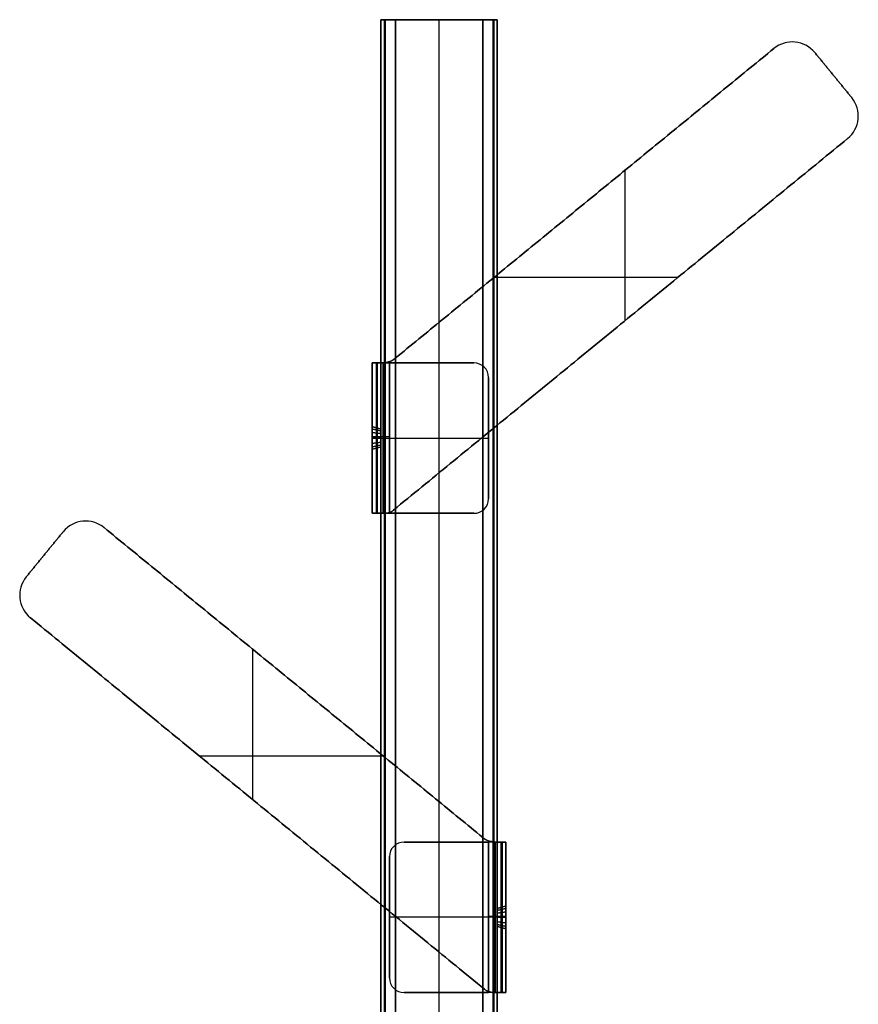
# Model space of a CAD drawing. Header units: millimetres. Extents: x -191 to 167, y -884 to 831.
# Tile 3 of 3: x -160 to 128, y 493 to 831. Entities that reach past the tile are written whole.
import ezdxf

# ---------------------------------------------------------------- set-up
doc = ezdxf.new("R2010")
doc.units = ezdxf.units.MM
doc.header["$MEASUREMENT"] = 0
doc.layers.add('IGES level 3', color=7, linetype='Continuous', true_color=0xffffff)
doc.layers.add('IGES level 8', color=7, linetype='Continuous', true_color=0xffffff)

msp = doc.modelspace()

# ---------------------------------------------------------------- linework, layer by layer
at = {"layer": 'IGES level 3'}
for centre, radius, start, end in [((105.8, 813.36, -24.09), 10, 39.2946, 129.2946), ((105.8, 813.36, -21.09), 10, 39.2946, 129.2946), ((105.8, 813.36, -24.09), 10, 39.2946, 129.2946), ((105.8, 813.36, -21.09), 10, 39.2946, 129.2946), ((105.8, 813.36, -22.59), 10, 39.2946, 129.2946), ((118.47, 797.89, -24.09), 10, 309.2946, 39.2946), ((118.47, 797.89, -21.09), 10, 309.2946, 39.2946), ((118.47, 797.89, -24.09), 10, 309.2946, 39.2946), ((118.47, 797.89, -21.09), 10, 309.2946, 39.2946), ((118.47, 797.89, -22.59), 10, 309.2946, 39.2946), ((-35.06, 720.06, -21.9), 7, 270, 309.2946), ((-35.06, 720.06, -21.09), 7, 290.9169, 309.2946), ((-35.06, 720.06, -24.09), 7, 290.9169, 309.2946), ((-35.06, 720.06, -24.09), 7, 290.9169, 309.2946), ((-35.06, 720.06, -21.09), 7, 290.9169, 309.2946), ((-3.56, 708.06, 21.91), 5, 360, 90), ((-3.56, 708.06, 20.41), 5, 360, 90), ((-3.56, 708.06, 21.91), 5, 360, 90), ((-3.56, 666.37, 18.91), 5, 270, 360), ((-3.56, 666.37, 21.91), 5, 270, 360), ((-3.56, 666.37, 18.91), 5, 270, 360), ((-3.56, 666.37, 21.91), 5, 270, 360), ((-3.56, 666.37, 20.41), 5, 270, 360), ((-34.35, 666.37, -22.28), 5, 270, 309.2946), ((-34.35, 666.37, -24.09), 5, 290.9169, 309.2946), ((-34.35, 666.37, -21.09), 5, 290.9169, 309.2946), ((-34.35, 666.37, -24.09), 5, 290.9169, 309.2946), ((-34.35, 666.37, -21.09), 5, 290.9169, 309.2946), ((-136.92, 648.7, 23), 10, 50.7054, 140.7054), ((-136.92, 648.7, 20), 10, 50.7054, 140.7054), ((-136.92, 648.7, 23), 10, 50.7054, 140.7054), ((-136.92, 648.7, 20), 10, 50.7054, 140.7054), ((-136.92, 648.7, 21.5), 10, 50.7054, 140.7054), ((-149.59, 633.22, 23), 10, 140.7054, 230.7054), ((-149.59, 633.22, 20), 10, 140.7054, 230.7054), ((-149.59, 633.22, 23), 10, 140.7054, 230.7054), ((-149.59, 633.22, 20), 10, 140.7054, 230.7054), ((-149.59, 633.22, 21.5), 10, 140.7054, 230.7054), ((-27.56, 543.39, -23), 5, 90, 180), ((-27.56, 543.39, -21.5), 5, 90, 180), ((-27.56, 543.39, -23), 5, 90, 180), ((3.94, 555.39, 20), 7, 230.7054, 249.0831), ((3.94, 555.39, 23), 7, 230.7054, 249.0831), ((3.94, 555.39, 20.82), 7, 230.7054, 270), ((3.94, 555.39, 23), 7, 230.7054, 249.0831), ((3.94, 555.39, 20), 7, 230.7054, 249.0831), ((-27.56, 501.71, -20), 5, 180, 270), ((-27.56, 501.71, -23), 5, 180, 270), ((-27.56, 501.71, -20), 5, 180, 270), ((-27.56, 501.71, -23), 5, 180, 270), ((-27.56, 501.71, -21.5), 5, 180, 270), ((3.22, 501.71, 23), 5, 230.7054, 249.0831), ((3.22, 501.71, 20), 5, 230.7054, 249.0831), ((3.22, 501.71, 21.19), 5, 230.7054, 270), ((3.22, 501.71, 23), 5, 230.7054, 249.0831), ((3.22, 501.71, 20), 5, 230.7054, 249.0831)]:
    msp.add_arc(centre, radius, start, end, dxfattribs=at)
at = {"layer": 'IGES level 3', "extrusion": (1.81284e-32, 1, 6.12323e-17)}
msp.add_arc((32.56, -18.09, 713.06), 6, 294.6149, 0, dxfattribs=at)
at = {"layer": 'IGES level 3', "extrusion": (2.31867e-17, 1, -1.0623e-17)}
msp.add_arc((32.56, -18.09, 713.06), 6, 294.6149, 360, dxfattribs=at)
at = {"layer": 'IGES level 3', "extrusion": (0, 1, -6.12323e-17)}
for centre, radius, start, end in [((32.56, 15.91, 713.06), 6, 0, 90), ((32.56, 15.91, 661.37), 6, 0, 90), ((32.56, 15.91, 661.37), 3, 0, 90), ((32.56, 15.91, 661.37), 3, 0, 90), ((-1.44, 17, 496.71), 6, 107.3082, 180)]:
    msp.add_arc(centre, radius, start, end, dxfattribs=at)
at = {"layer": 'IGES level 3', "extrusion": (-8.75812e-46, 1, 6.12323e-17)}
for centre in [(32.56, 15.91, 713.06), (32.56, 15.91, 661.37)]:
    msp.add_arc(centre, 6, 360, 90, dxfattribs=at)
at = {"layer": 'IGES level 3', "extrusion": (8.58916e-31, 1, 1.22059e-44)}
msp.add_arc((32.56, 15.91, 713.06), 3, 360, 90, dxfattribs=at)
msp.add_arc((32.56, 15.91, 713.06), 3, 360, 90, dxfattribs=at)
at = {"layer": 'IGES level 3', "extrusion": (-4.40802e-09, 1, 6.12323e-17)}
msp.add_arc((32.56, -18.09, 713.06), 3, 326.4116, 0, dxfattribs=at)
at = {"layer": 'IGES level 3', "extrusion": (-1.81284e-32, 1, 6.12323e-17)}
msp.add_arc((32.56, -18.09, 713.06), 3, 326.4116, 0, dxfattribs=at)
at = {"layer": 'IGES level 3', "extrusion": (-7.10594e-15, -2.51182e-09, 1)}
msp.add_arc((-3.56, 708.06, 18.91), 5, 360, 90, dxfattribs=at)
msp.add_arc((-3.56, 708.06, 18.91), 5, 360, 90, dxfattribs=at)
at = {"layer": 'IGES level 3', "extrusion": (1, 0, -6.12323e-17)}
for centre, radius in [((687.21, -1.09, -38.56), 4), ((687.21, -1.09, -38.56), 4), ((687.21, -1.09, -35.56), 3.14), ((522.55, 0, 4.44), 3.14), ((522.55, 0, 7.44), 4), ((522.55, 0, 7.44), 4)]:
    msp.add_arc(centre, radius, 270, 90, dxfattribs=at)
at = {"layer": 'IGES level 3', "extrusion": (1, 0, 0)}
for centre, start, end in [((687.21, -1.09, -37.06), 270, 90), ((687.21, -1.09, -37.06), 90, 270), ((522.55, 0, 5.94), 270, 90), ((522.55, 0, 5.94), 90, 270)]:
    msp.add_arc(centre, 3.57, start, end, dxfattribs=at)
at = {"layer": 'IGES level 3', "extrusion": (1, 0, 6.12323e-17)}
for centre in [(687.21, -1.09, -35.56), (522.55, 0, 4.44)]:
    msp.add_arc(centre, 3.14, 270, 90, dxfattribs=at)
at = {"layer": 'IGES level 3', "extrusion": (0, 1, 0)}
for centre, radius, start, end in [((32.56, -18.09, 687.6), 6, 270, 360), ((32.56, 15.91, 687.21), 6, 360, 90), ((32.56, -18.09, 687.6), 3, 270, 360), ((32.56, 15.91, 687.21), 3, 360, 90), ((-1.44, 17, 522.94), 6, 90, 180), ((-1.44, 17, 522.94), 3, 90, 180), ((-1.44, -17, 522.55), 6, 180, 270), ((-1.44, -17, 522.55), 3, 180, 270)]:
    msp.add_arc(centre, radius, start, end, dxfattribs=at)
at = {"layer": 'IGES level 3', "extrusion": (1, 2.62743e-46, -6.12323e-17)}
for centre, radius in [((687.21, -1.09, -38.56), 4), ((687.21, -1.09, -38.56), 4), ((687.21, -1.09, -35.56), 3.14)]:
    msp.add_arc(centre, radius, 90, 270, dxfattribs=at)
at = {"layer": 'IGES level 3', "extrusion": (1, 2.62743e-46, 6.12323e-17)}
msp.add_arc((687.21, -1.09, -35.56), 3.14, 90, 270, dxfattribs=at)
at = {"layer": 'IGES level 3', "extrusion": (-4.93038e-32, 1, -6.12323e-17)}
msp.add_arc((32.56, -18.09, 661.37), 6, 287.3082, 0, dxfattribs=at)
at = {"layer": 'IGES level 3', "extrusion": (0, 1, 6.12323e-17)}
for centre, radius, start, end in [((32.56, -18.09, 661.37), 6, 287.3082, 0), ((-1.44, -17, 548.39), 6, 180, 270), ((-1.44, -17, 496.71), 6, 180, 270), ((-1.44, -17, 496.71), 3, 180, 270), ((-1.44, -17, 496.71), 3, 180, 270)]:
    msp.add_arc(centre, radius, start, end, dxfattribs=at)
at = {"layer": 'IGES level 3', "extrusion": (2.92829e-17, 1, -2.16795e-17)}
msp.add_arc((32.56, -18.09, 661.37), 3, 306.5143, 360, dxfattribs=at)
msp.add_arc((32.56, -18.09, 661.37), 3, 306.5143, 360, dxfattribs=at)
at = {"layer": 'IGES level 3', "extrusion": (-7.10594e-15, 2.51182e-09, 1)}
msp.add_arc((-27.56, 543.39, -20), 5, 90, 180, dxfattribs=at)
msp.add_arc((-27.56, 543.39, -20), 5, 90, 180, dxfattribs=at)
at = {"layer": 'IGES level 3', "extrusion": (-8.58916e-31, 1, -1.22059e-44)}
msp.add_arc((-1.44, -17, 548.39), 3, 180, 270, dxfattribs=at)
msp.add_arc((-1.44, -17, 548.39), 3, 180, 270, dxfattribs=at)
at = {"layer": 'IGES level 3', "extrusion": (8.75812e-46, 1, -6.12323e-17)}
for centre in [(-1.44, -17, 548.39), (-1.44, -17, 496.71)]:
    msp.add_arc(centre, 6, 180, 270, dxfattribs=at)
at = {"layer": 'IGES level 3', "extrusion": (-1.81284e-32, 1, -6.12323e-17)}
msp.add_arc((-1.44, 17, 548.39), 6, 114.6149, 180, dxfattribs=at)
at = {"layer": 'IGES level 3', "extrusion": (-2.31867e-17, 1, 1.0623e-17)}
msp.add_arc((-1.44, 17, 548.39), 6, 114.6149, 180, dxfattribs=at)
at = {"layer": 'IGES level 3', "extrusion": (4.40802e-09, 1, -6.12323e-17)}
msp.add_arc((-1.44, 17, 548.39), 3, 146.4116, 180, dxfattribs=at)
at = {"layer": 'IGES level 3', "extrusion": (1.81284e-32, 1, -6.12323e-17)}
msp.add_arc((-1.44, 17, 548.39), 3, 146.4116, 180, dxfattribs=at)
at = {"layer": 'IGES level 3', "extrusion": (1, -2.62743e-46, -6.12323e-17)}
for centre, radius in [((522.55, 0, 4.44), 3.14), ((522.55, 0, 7.44), 4), ((522.55, 0, 7.44), 4)]:
    msp.add_arc(centre, radius, 90, 270, dxfattribs=at)
at = {"layer": 'IGES level 3', "extrusion": (1, -2.62743e-46, 6.12323e-17)}
msp.add_arc((522.55, 0, 4.44), 3.14, 90, 270, dxfattribs=at)
at = {"layer": 'IGES level 3', "extrusion": (4.93038e-32, 1, 6.12323e-17)}
msp.add_arc((-1.44, 17, 496.71), 6, 107.3082, 180, dxfattribs=at)
at = {"layer": 'IGES level 3', "extrusion": (-2.92829e-17, 1, 2.16795e-17)}
msp.add_arc((-1.44, 17, 496.71), 3, 126.5143, 180, dxfattribs=at)
msp.add_arc((-1.44, 17, 496.71), 3, 126.5143, 180, dxfattribs=at)
at = {"layer": 'IGES level 3'}
for points, degree in [([(106.8, 823.31, -21.09), (106.8, 823.31, -22.59), (106.8, 823.31, -24.09)], 2), ([(99.47, 821.1, -24.09), (34.42, 767.87, -24.09), (-30.63, 714.64, -24.09)], 2), ([(99.47, 821.1, -21.09), (34.42, 767.87, -21.09), (-30.63, 714.64, -21.09)], 2), ([(-30.63, 714.64, -21.09), (34.42, 767.87, -21.09), (99.47, 821.1, -21.09)], 2), ([(99.47, 821.1, -24.09), (34.42, 767.87, -24.09), (-30.63, 714.64, -24.09)], 2), ([(-30.63, 714.64, -22.59), (34.42, 767.87, -22.59), (99.47, 821.1, -22.59)], 2), ([(99.47, 821.1, -21.09), (99.47, 821.1, -22.59), (99.47, 821.1, -24.09)], 2), ([(99.47, 821.1, -24.09), (99.47, 821.1, -22.59), (99.47, 821.1, -21.09)], 2), ([(126.21, 804.22, -24.09), (119.88, 811.96, -24.09), (113.54, 819.7, -24.09)], 2), ([(126.21, 804.22, -21.09), (119.88, 811.96, -21.09), (113.54, 819.7, -21.09)], 2), ([(113.54, 819.7, -21.09), (113.54, 819.7, -22.59), (113.54, 819.7, -24.09)], 2), ([(113.54, 819.7, -21.09), (119.88, 811.96, -21.09), (126.21, 804.22, -21.09)], 2), ([(126.21, 804.22, -24.09), (119.88, 811.96, -24.09), (113.54, 819.7, -24.09)], 2), ([(113.54, 819.7, -24.09), (113.54, 819.7, -22.59), (113.54, 819.7, -21.09)], 2), ([(113.54, 819.7, -22.59), (119.88, 811.96, -22.59), (126.21, 804.22, -22.59)], 2), ([(119.88, 811.96, -21.09), (119.88, 811.96, -22.59), (119.88, 811.96, -24.09)], 2), ([(126.21, 804.22, -21.09), (126.21, 804.22, -22.59), (126.21, 804.22, -24.09)], 2), ([(126.21, 804.22, -24.09), (126.21, 804.22, -22.59), (126.21, 804.22, -21.09)], 2), ([(128.42, 796.89, -21.09), (128.42, 796.89, -22.59), (128.42, 796.89, -24.09)], 2), ([(-31.18, 662.5, -24.09), (46.81, 726.32, -24.09), (124.8, 790.15, -24.09)], 2), ([(-31.18, 662.5, -21.09), (46.81, 726.32, -21.09), (124.8, 790.15, -21.09)], 2), ([(124.8, 790.15, -21.09), (46.81, 726.32, -21.09), (-31.18, 662.5, -21.09)], 2), ([(-31.18, 662.5, -24.09), (46.81, 726.32, -24.09), (124.8, 790.15, -24.09)], 2), ([(124.8, 790.15, -22.59), (46.81, 726.32, -22.59), (-31.18, 662.5, -22.59)], 2), ([(124.8, 790.15, -24.09), (124.8, 790.15, -22.59), (124.8, 790.15, -21.09)], 2), ([(124.8, 790.15, -21.09), (124.8, 790.15, -22.59), (124.8, 790.15, -24.09)], 2), ([(48.44, 727.65, -24.09), (48.44, 753.5, -24.09), (48.44, 779.34, -24.09)], 2), ([(48.44, 727.65, -21.09), (48.44, 753.5, -21.09), (48.44, 779.34, -21.09)], 2), ([(34.42, 767.87, -21.09), (34.42, 767.87, -22.59), (34.42, 767.87, -24.09)], 2), ([(3.46, 742.53, -24.09), (35.04, 742.53, -24.09), (66.62, 742.53, -24.09)], 2), ([(3.46, 742.53, -21.09), (35.04, 742.53, -21.09), (66.62, 742.53, -21.09)], 2), ([(46.81, 726.32, -21.09), (46.81, 726.32, -22.59), (46.81, 726.32, -24.09)], 2), ([(-30.63, 714.64, -24.09), (-30.63, 714.64, -22.59), (-30.63, 714.64, -21.09)], 2), ([(-30.63, 714.64, -24.09), (-30.63, 714.64, -22.59), (-30.63, 714.64, -21.09)], 2), ([(-38.56, 661.37, 15.91), (-38.56, 687.21, 15.91), (-38.56, 713.06, 15.91)], 2), ([(-38.56, 713.06, 15.91), (-38.56, 713.06, -1.09), (-38.56, 713.06, -18.09)], 2), ([(-38.56, 713.06, -18.09), (-38.56, 687.21, -18.09), (-38.56, 661.37, -18.09)], 2), ([(-38.56, 691.21, -1.09), (-38.56, 702.14, -1.09), (-38.56, 713.06, -1.09)], 2), ([(-38.56, 661.37, -18.09), (-38.56, 687.21, -18.09), (-38.56, 713.06, -18.09)], 2), ([(-38.56, 713.06, -18.09), (-38.56, 713.06, -1.09), (-38.56, 713.06, 15.91)], 2), ([(-35.56, 713.06, -0.95), (-37.06, 713.06, -0.95), (-38.56, 713.06, -0.95)], 2), ([(-38.56, 713.06, 15.91), (-38.56, 687.21, 15.91), (-38.56, 661.37, 15.91)], 2), ([(-37.2, 713.06, 19.72), (-37.2, 687.21, 19.72), (-37.2, 661.37, 19.72)], 2), ([(-36.8, 713.06, -22.33), (-36.8, 687.21, -22.33), (-36.8, 661.37, -22.33)], 2), ([(-35.56, 661.37, 15.91), (-35.56, 687.21, 15.91), (-35.56, 713.06, 15.91)], 2), ([(-35.56, 713.06, 15.91), (-35.56, 713.06, -1.09), (-35.56, 713.06, -18.09)], 2), ([(-35.56, 713.06, -18.09), (-35.56, 687.21, -18.09), (-35.56, 661.37, -18.09)], 2), ([(-35.56, 690.35, -1.09), (-35.56, 701.71, -1.09), (-35.56, 713.06, -1.09)], 2), ([(-35.56, 713.06, 15.91), (-35.56, 713.06, -1.09), (-35.56, 713.06, -18.09)], 2), ([(-35.56, 713.06, 15.91), (-35.56, 687.21, 15.91), (-35.56, 661.37, 15.91)], 2), ([(-35.56, 661.37, -18.09), (-35.56, 687.21, -18.09), (-35.56, 713.06, -18.09)], 2), ([(-35.06, 713.06, -23.54), (-34.26, 713.06, -23.91), (-33.39, 713.2, -24.09), (-32.56, 713.52, -24.09)], 3), ([(-35.06, 713.06, -23.54), (-34.26, 713.06, -23.91), (-33.39, 713.2, -24.09), (-32.56, 713.52, -24.09)], 3), ([(-35.06, 713.06, -19.75), (-35.06, 713.06, -21.64), (-35.06, 713.06, -23.54)], 2), ([(-35.06, 713.06, -19.75), (-35.06, 713.06, -21.64), (-35.06, 713.06, -23.54)], 2), ([(-34.88, 713.06, 17.82), (-34.88, 687.21, 17.82), (-34.88, 661.37, 17.82)], 2), ([(-34.68, 713.07, -20.21), (-34.68, 687.22, -20.21), (-34.68, 661.37, -20.21)], 2), ([(-32.71, 713.47, -24.08), (-32.71, 713.47, -22.58), (-32.71, 713.47, -21.08)], 2), ([(-32.56, 713.52, -24.09), (-32.56, 687.61, -24.09), (-32.56, 661.7, -24.09)], 2), ([(-32.56, 713.52, -21.09), (-32.56, 687.61, -21.09), (-32.56, 661.7, -21.09)], 2), ([(-32.56, 713.52, -24.09), (-32.56, 687.61, -24.09), (-32.56, 661.7, -24.09)], 2), ([(-32.56, 713.52, -21.09), (-32.56, 687.61, -21.09), (-32.56, 661.7, -21.09)], 2), ([(-32.56, 713.06, 21.91), (-18.06, 713.06, 21.91), (-3.56, 713.06, 21.91)], 2), ([(-3.56, 713.06, 18.91), (-18.06, 713.06, 18.91), (-32.56, 713.06, 18.91)], 2), ([(-32.56, 661.37, 21.91), (-32.56, 687.21, 21.91), (-32.56, 713.06, 21.91)], 2), ([(-32.56, 661.37, 18.91), (-32.56, 687.21, 18.91), (-32.56, 713.06, 18.91)], 2), ([(-3.56, 713.06, 18.91), (-18.06, 713.06, 18.91), (-32.56, 713.06, 18.91)], 2), ([(-32.56, 713.06, 18.91), (-32.56, 687.21, 18.91), (-32.56, 661.37, 18.91)], 2), ([(-3.56, 713.06, 21.91), (-18.06, 713.06, 21.91), (-32.56, 713.06, 21.91)], 2), ([(-32.56, 713.06, 21.91), (-32.56, 687.21, 21.91), (-32.56, 661.37, 21.91)], 2), ([(-21.06, 713.06, 21.91), (-21.06, 713.06, 20.41), (-21.06, 713.06, 18.91)], 2), ([(-15.56, 661.37, 18.91), (-15.56, 687.21, 18.91), (-15.56, 713.06, 18.91)], 2), ([(-15.56, 661.37, 21.91), (-15.56, 687.21, 21.91), (-15.56, 713.06, 21.91)], 2), ([(-3.56, 713.06, 21.91), (-3.56, 713.06, 20.41), (-3.56, 713.06, 18.91)], 2), ([(-3.56, 713.06, 18.91), (-3.56, 713.06, 20.41), (-3.56, 713.06, 21.91)], 2), ([(-0.03, 711.59, 21.91), (-0.03, 711.59, 20.41), (-0.03, 711.59, 18.91)], 2), ([(1.44, 666.37, 18.91), (1.44, 687.21, 18.91), (1.44, 708.06, 18.91)], 2), ([(1.44, 708.06, 21.91), (1.44, 708.06, 20.41), (1.44, 708.06, 18.91)], 2), ([(1.44, 666.37, 21.91), (1.44, 687.21, 21.91), (1.44, 708.06, 21.91)], 2), ([(1.44, 666.37, 18.91), (1.44, 687.21, 18.91), (1.44, 708.06, 18.91)], 2), ([(1.44, 708.06, 18.91), (1.44, 708.06, 20.41), (1.44, 708.06, 21.91)], 2), ([(1.44, 708.06, 21.91), (1.44, 687.21, 21.91), (1.44, 666.37, 21.91)], 2), ([(1.44, 666.37, 20.41), (1.44, 687.21, 20.41), (1.44, 708.06, 20.41)], 2), ([(-35.56, 690.29, -1.7), (-37.06, 690.72, -1.78), (-38.56, 691.14, -1.87)], 2), ([(-35.56, 689.64, 0.91), (-37.06, 689.97, 1.18), (-38.56, 690.31, 1.45)], 2), ([(-35.56, 688.69, -3.86), (-37.06, 688.9, -4.23), (-38.56, 689.1, -4.61)], 2), ([(-35.56, 687.21, -4.23), (-37.06, 687.21, -4.66), (-38.56, 687.21, -5.09)], 2), ([(-38.56, 687.21, 2.91), (-37.06, 687.21, 2.48), (-35.56, 687.21, 2.05)], 2), ([(-38.56, 687.21, -18.09), (-38.56, 687.21, -11.59), (-38.56, 687.21, -5.09)], 2), ([(-38.56, 687.21, 2.91), (-38.56, 687.21, 9.41), (-38.56, 687.21, 15.91)], 2), ([(-35.56, 687.21, 2.05), (-37.06, 687.21, 2.48), (-38.56, 687.21, 2.91)], 2), ([(-38.56, 687.21, -5.09), (-37.06, 687.21, -4.66), (-35.56, 687.21, -4.23)], 2), ([(-35.56, 687.21, -18.09), (-35.56, 687.21, -11.16), (-35.56, 687.21, -4.23)], 2), ([(-35.56, 687.21, 2.05), (-35.56, 687.21, 8.98), (-35.56, 687.21, 15.91)], 2), ([(-32.56, 687.21, 18.91), (-15.56, 687.21, 18.91), (1.44, 687.21, 18.91)], 2), ([(-32.56, 687.21, 21.91), (-15.56, 687.21, 21.91), (1.44, 687.21, 21.91)], 2), ([(1.44, 687.21, 21.91), (1.44, 687.21, 20.41), (1.44, 687.21, 18.91)], 2), ([(-35.56, 685.73, -3.86), (-37.06, 685.53, -4.23), (-38.56, 685.33, -4.61)], 2), ([(-35.56, 684.79, 0.91), (-37.06, 684.45, 1.18), (-38.56, 684.12, 1.45)], 2), ([(-35.56, 684.14, -1.7), (-37.06, 683.71, -1.78), (-38.56, 683.29, -1.87)], 2), ([(-35.56, 661.37, -1.09), (-35.56, 672.72, -1.09), (-35.56, 684.07, -1.09)], 2), ([(-38.56, 661.37, -1.09), (-38.56, 672.29, -1.09), (-38.56, 683.21, -1.09)], 2), ([(1.44, 666.37, 18.91), (1.44, 666.37, 20.41), (1.44, 666.37, 21.91)], 2), ([(1.44, 666.37, 21.91), (1.44, 666.37, 20.41), (1.44, 666.37, 18.91)], 2), ([(-38.56, 661.37, -18.09), (-38.56, 661.37, -1.09), (-38.56, 661.37, 15.91)], 2), ([(-38.56, 661.37, 15.91), (-38.56, 661.37, -1.09), (-38.56, 661.37, -18.09)], 2), ([(-35.56, 661.37, -1.09), (-37.06, 661.37, -1.09), (-38.56, 661.37, -1.09)], 2), ([(-35.56, 661.37, -18.09), (-35.56, 661.37, -1.09), (-35.56, 661.37, 15.91)], 2), ([(-35.56, 661.37, -18.09), (-35.56, 661.37, -1.09), (-35.56, 661.37, 15.91)], 2), ([(-32.56, 661.7, -24.09), (-33.14, 661.48, -24.09), (-33.75, 661.37, -24), (-34.35, 661.37, -23.81)], 3), ([(-32.56, 661.7, -21.09), (-33.17, 661.47, -21.09), (-33.82, 661.37, -20.89), (-34.35, 661.37, -20.5)], 3), ([(-34.35, 661.37, -23.81), (-33.75, 661.37, -24), (-33.14, 661.48, -24.09), (-32.56, 661.7, -24.09)], 3), ([(-32.56, 661.7, -21.09), (-33.17, 661.47, -21.09), (-33.82, 661.37, -20.89), (-34.35, 661.37, -20.5)], 3), ([(-34.35, 661.37, -23.81), (-34.35, 661.37, -22.16), (-34.35, 661.37, -20.5)], 2), ([(-34.35, 661.37, -20.5), (-34.35, 661.37, -22.16), (-34.35, 661.37, -23.81)], 2), ([(-32.66, 661.66, -24.09), (-32.66, 661.66, -22.59), (-32.66, 661.66, -21.08)], 2), ([(-32.56, 661.37, 18.91), (-18.06, 661.37, 18.91), (-3.56, 661.37, 18.91)], 2), ([(-3.56, 661.37, 21.91), (-18.06, 661.37, 21.91), (-32.56, 661.37, 21.91)], 2), ([(-32.56, 661.37, 18.91), (-18.06, 661.37, 18.91), (-3.56, 661.37, 18.91)], 2), ([(-32.56, 661.37, 21.91), (-18.06, 661.37, 21.91), (-3.56, 661.37, 21.91)], 2), ([(-31.18, 662.5, -24.09), (-31.18, 662.5, -22.59), (-31.18, 662.5, -21.09)], 2), ([(-31.18, 662.5, -21.09), (-31.18, 662.5, -22.59), (-31.18, 662.5, -24.09)], 2), ([(-21.06, 661.37, 18.91), (-21.06, 661.37, 20.41), (-21.06, 661.37, 21.91)], 2), ([(-3.56, 661.37, 18.91), (-3.56, 661.37, 20.41), (-3.56, 661.37, 21.91)], 2), ([(-3.56, 661.37, 21.91), (-3.56, 661.37, 20.41), (-3.56, 661.37, 18.91)], 2), ([(-0.03, 662.84, 21.91), (-0.03, 662.84, 20.41), (-0.03, 662.84, 18.91)], 2), ([(-137.92, 658.65, 20), (-137.92, 658.65, 21.5), (-137.92, 658.65, 23)], 2), ([(-130.59, 656.44, 23), (-65.54, 603.21, 23), (-0.49, 549.98, 23)], 2), ([(-130.59, 656.44, 20), (-65.54, 603.21, 20), (-0.49, 549.98, 20)], 2), ([(-0.49, 549.98, 20), (-65.54, 603.21, 20), (-130.59, 656.44, 20)], 2), ([(-130.59, 656.44, 20), (-130.59, 656.44, 21.5), (-130.59, 656.44, 23)], 2), ([(-130.59, 656.44, 23), (-65.54, 603.21, 23), (-0.49, 549.98, 23)], 2), ([(-0.49, 549.98, 21.5), (-65.54, 603.21, 21.5), (-130.59, 656.44, 21.5)], 2), ([(-130.59, 656.44, 23), (-130.59, 656.44, 21.5), (-130.59, 656.44, 20)], 2), ([(-157.33, 639.55, 23), (-151, 647.29, 23), (-144.66, 655.03, 23)], 2), ([(-157.33, 639.55, 20), (-151, 647.29, 20), (-144.66, 655.03, 20)], 2), ([(-144.66, 655.03, 20), (-151, 647.29, 20), (-157.33, 639.55, 20)], 2), ([(-157.33, 639.55, 23), (-151, 647.29, 23), (-144.66, 655.03, 23)], 2), ([(-144.66, 655.03, 21.5), (-151, 647.29, 21.5), (-157.33, 639.55, 21.5)], 2), ([(-144.66, 655.03, 20), (-144.66, 655.03, 21.5), (-144.66, 655.03, 23)], 2), ([(-144.66, 655.03, 23), (-144.66, 655.03, 21.5), (-144.66, 655.03, 20)], 2), ([(-151, 647.29, 20), (-151, 647.29, 21.5), (-151, 647.29, 23)], 2), ([(-157.33, 639.55, 20), (-157.33, 639.55, 21.5), (-157.33, 639.55, 23)], 2), ([(-157.33, 639.55, 23), (-157.33, 639.55, 21.5), (-157.33, 639.55, 20)], 2), ([(-159.54, 632.23, 20), (-159.54, 632.23, 21.5), (-159.54, 632.23, 23)], 2), ([(0.06, 497.84, 23), (-77.93, 561.66, 23), (-155.92, 625.48, 23)], 2), ([(0.06, 497.84, 20), (-77.93, 561.66, 20), (-155.92, 625.48, 20)], 2), ([(-155.92, 625.48, 20), (-77.93, 561.66, 20), (0.06, 497.84, 20)], 2), ([(0.06, 497.84, 23), (-77.93, 561.66, 23), (-155.92, 625.48, 23)], 2), ([(-155.92, 625.48, 23), (-155.92, 625.48, 21.5), (-155.92, 625.48, 20)], 2), ([(-155.92, 625.48, 21.5), (-77.93, 561.66, 21.5), (0.06, 497.84, 21.5)], 2), ([(-155.92, 625.48, 20), (-155.92, 625.48, 21.5), (-155.92, 625.48, 23)], 2), ([(-79.56, 562.99, 23), (-79.56, 588.83, 23), (-79.56, 614.68, 23)], 2), ([(-79.56, 562.99, 20), (-79.56, 588.83, 20), (-79.56, 614.68, 20)], 2), ([(-65.54, 603.21, 20), (-65.54, 603.21, 21.5), (-65.54, 603.21, 23)], 2), ([(-34.58, 577.87, 23), (-66.16, 577.87, 23), (-97.74, 577.87, 23)], 2), ([(-34.58, 577.87, 20), (-66.16, 577.87, 20), (-97.74, 577.87, 20)], 2), ([(-77.93, 561.66, 20), (-77.93, 561.66, 21.5), (-77.93, 561.66, 23)], 2), ([(1.44, 548.39, -23), (-13.06, 548.39, -23), (-27.56, 548.39, -23)], 2), ([(-27.56, 548.39, -23), (-27.56, 548.39, -21.5), (-27.56, 548.39, -20)], 2), ([(-27.56, 548.39, -20), (-13.06, 548.39, -20), (1.44, 548.39, -20)], 2), ([(-27.56, 548.39, -20), (-13.06, 548.39, -20), (1.44, 548.39, -20)], 2), ([(-27.56, 548.39, -20), (-27.56, 548.39, -21.5), (-27.56, 548.39, -23)], 2), ([(-27.56, 548.39, -23), (-13.06, 548.39, -23), (1.44, 548.39, -23)], 2), ([(-15.56, 496.71, -20), (-15.56, 522.55, -20), (-15.56, 548.39, -20)], 2), ([(-15.56, 496.71, -23), (-15.56, 522.55, -23), (-15.56, 548.39, -23)], 2), ([(-10.06, 548.39, -23), (-10.06, 548.39, -21.5), (-10.06, 548.39, -20)], 2), ([(-0.49, 549.98, 23), (-0.49, 549.98, 21.5), (-0.49, 549.98, 20)], 2), ([(-0.49, 549.98, 23), (-0.49, 549.98, 21.5), (-0.49, 549.98, 20)], 2), ([(1.44, 548.85, 23), (1.44, 522.95, 23), (1.44, 497.04, 23)], 2), ([(3.94, 548.39, 22.45), (3.13, 548.39, 22.82), (2.27, 548.54, 23), (1.44, 548.85, 23)], 3), ([(1.44, 548.85, 20), (1.44, 522.95, 20), (1.44, 497.04, 20)], 2), ([(3.94, 548.39, 22.45), (3.13, 548.39, 22.82), (2.27, 548.54, 23), (1.44, 548.85, 23)], 3), ([(1.44, 548.85, 23), (1.44, 522.95, 23), (1.44, 497.04, 23)], 2), ([(1.44, 548.85, 20), (1.44, 522.95, 20), (1.44, 497.04, 20)], 2), ([(1.44, 496.71, -23), (1.44, 522.55, -23), (1.44, 548.39, -23)], 2), ([(1.44, 496.71, -20), (1.44, 522.55, -20), (1.44, 548.39, -20)], 2), ([(1.44, 548.39, -20), (1.44, 522.55, -20), (1.44, 496.71, -20)], 2), ([(1.44, 548.39, -23), (1.44, 522.55, -23), (1.44, 496.71, -23)], 2), ([(1.58, 548.8, 23), (1.58, 548.8, 21.5), (1.58, 548.8, 20)], 2), ([(3.56, 548.4, 19.12), (3.56, 522.56, 19.12), (3.56, 496.71, 19.12)], 2), ([(3.76, 548.39, -18.9), (3.76, 522.55, -18.9), (3.76, 496.71, -18.9)], 2), ([(3.94, 548.39, 18.66), (3.94, 548.39, 20.56), (3.94, 548.39, 22.45)], 2), ([(3.94, 548.39, 18.66), (3.94, 548.39, 20.56), (3.94, 548.39, 22.45)], 2), ([(4.44, 496.71, -17), (4.44, 522.55, -17), (4.44, 548.39, -17)], 2), ([(4.44, 548.39, -17), (4.44, 548.39), (4.44, 548.39, 17)], 2), ([(4.44, 548.39, 17), (4.44, 522.55, 17), (4.44, 496.71, 17)], 2), ([(4.44, 525.69), (4.44, 537.04), (4.44, 548.39)], 2), ([(4.44, 548.39, -17), (4.44, 548.39), (4.44, 548.39, 17)], 2), ([(4.44, 548.39, -0.14), (5.94, 548.39, -0.14), (7.44, 548.39, -0.14)], 2), ([(4.44, 548.39, -17), (4.44, 522.55, -17), (4.44, 496.71, -17)], 2), ([(4.44, 496.71, 17), (4.44, 522.55, 17), (4.44, 548.39, 17)], 2), ([(5.68, 548.39, 21.24), (5.68, 522.55, 21.24), (5.68, 496.71, 21.24)], 2), ([(6.08, 548.39, -20.81), (6.08, 522.55, -20.81), (6.08, 496.71, -20.81)], 2), ([(7.44, 496.71, -17), (7.44, 522.55, -17), (7.44, 548.39, -17)], 2), ([(7.44, 548.39, -17), (7.44, 548.39), (7.44, 548.39, 17)], 2), ([(7.44, 548.39, 17), (7.44, 522.55, 17), (7.44, 496.71, 17)], 2), ([(7.44, 526.55), (7.44, 537.47), (7.44, 548.39)], 2), ([(7.44, 496.71, 17), (7.44, 522.55, 17), (7.44, 548.39, 17)], 2), ([(7.44, 548.39, 17), (7.44, 548.39), (7.44, 548.39, -17)], 2), ([(7.44, 548.39, -17), (7.44, 522.55, -17), (7.44, 496.71, -17)], 2), ([(-31.1, 546.93, -23), (-31.1, 546.93, -21.5), (-31.1, 546.93, -20)], 2), ([(-32.56, 501.71, -20), (-32.56, 522.55, -20), (-32.56, 543.39, -20)], 2), ([(-32.56, 543.39, -23), (-32.56, 543.39, -21.5), (-32.56, 543.39, -20)], 2), ([(-32.56, 501.71, -23), (-32.56, 522.55, -23), (-32.56, 543.39, -23)], 2), ([(-32.56, 501.71, -20), (-32.56, 522.55, -20), (-32.56, 543.39, -20)], 2), ([(-32.56, 543.39, -20), (-32.56, 543.39, -21.5), (-32.56, 543.39, -23)], 2), ([(-32.56, 543.39, -23), (-32.56, 522.55, -23), (-32.56, 501.71, -23)], 2), ([(-32.56, 501.71, -21.5), (-32.56, 522.55, -21.5), (-32.56, 543.39, -21.5)], 2), ([(4.44, 525.63, 0.61), (5.94, 526.05, 0.7), (7.44, 526.47, 0.78)], 2), ([(4.44, 524.98, -1.99), (5.94, 525.31, -2.26), (7.44, 525.64, -2.54)], 2), ([(1.44, 522.55, -20), (-15.56, 522.55, -20), (-32.56, 522.55, -20)], 2), ([(1.44, 522.55, -23), (-15.56, 522.55, -23), (-32.56, 522.55, -23)], 2), ([(-32.56, 522.55, -23), (-32.56, 522.55, -21.5), (-32.56, 522.55, -20)], 2), ([(4.44, 524.03, 2.77), (5.94, 524.23, 3.15), (7.44, 524.44, 3.53)], 2), ([(4.44, 522.55, 3.14), (5.94, 522.55, 3.57), (7.44, 522.55, 4)], 2), ([(7.44, 522.55, -4), (5.94, 522.55, -3.57), (4.44, 522.55, -3.14)], 2), ([(4.44, 522.55, 17), (4.44, 522.55, 10.07), (4.44, 522.55, 3.14)], 2), ([(4.44, 522.55, -3.14), (4.44, 522.55, -10.07), (4.44, 522.55, -17)], 2), ([(4.44, 522.55, -3.14), (5.94, 522.55, -3.57), (7.44, 522.55, -4)], 2), ([(7.44, 522.55, 4), (5.94, 522.55, 3.57), (4.44, 522.55, 3.14)], 2), ([(4.44, 521.07, 2.77), (5.94, 520.87, 3.15), (7.44, 520.66, 3.53)], 2), ([(7.44, 522.55, 17), (7.44, 522.55, 10.5), (7.44, 522.55, 4)], 2), ([(7.44, 522.55, -4), (7.44, 522.55, -10.5), (7.44, 522.55, -17)], 2), ([(4.44, 520.12, -1.99), (5.94, 519.79, -2.26), (7.44, 519.46, -2.54)], 2), ([(4.44, 519.47, 0.61), (5.94, 519.05, 0.7), (7.44, 518.63, 0.78)], 2), ([(4.44, 496.71), (4.44, 508.06), (4.44, 519.41)], 2), ([(7.44, 496.71), (7.44, 507.63), (7.44, 518.55)], 2), ([(-32.56, 501.71, -20), (-32.56, 501.71, -21.5), (-32.56, 501.71, -23)], 2), ([(-32.56, 501.71, -23), (-32.56, 501.71, -21.5), (-32.56, 501.71, -20)], 2), ([(-31.1, 498.17, -23), (-31.1, 498.17, -21.5), (-31.1, 498.17, -20)], 2), ([(0.06, 497.84, 23), (0.06, 497.84, 21.5), (0.06, 497.84, 20)], 2), ([(0.06, 497.84, 20), (0.06, 497.84, 21.5), (0.06, 497.84, 23)], 2), ([(1.44, 496.71, -20), (-13.06, 496.71, -20), (-27.56, 496.71, -20)], 2), ([(-27.56, 496.71, -20), (-27.56, 496.71, -21.5), (-27.56, 496.71, -23)], 2), ([(-27.56, 496.71, -23), (-13.06, 496.71, -23), (1.44, 496.71, -23)], 2), ([(1.44, 496.71, -20), (-13.06, 496.71, -20), (-27.56, 496.71, -20)], 2), ([(1.44, 496.71, -23), (-13.06, 496.71, -23), (-27.56, 496.71, -23)], 2), ([(-27.56, 496.71, -23), (-27.56, 496.71, -21.5), (-27.56, 496.71, -20)], 2), ([(-10.06, 496.71, -20), (-10.06, 496.71, -21.5), (-10.06, 496.71, -23)], 2), ([(1.44, 497.04, 23), (2.02, 496.81, 23), (2.63, 496.71, 22.91), (3.22, 496.71, 22.73)], 3), ([(1.44, 497.04, 20), (2.05, 496.8, 20), (2.7, 496.71, 19.8), (3.22, 496.71, 19.41)], 3), ([(3.22, 496.71, 22.73), (2.63, 496.71, 22.91), (2.02, 496.81, 23), (1.44, 497.04, 23)], 3), ([(1.44, 497.04, 20), (2.05, 496.8, 20), (2.7, 496.71, 19.8), (3.22, 496.71, 19.41)], 3), ([(1.54, 497, 23), (1.54, 497, 21.5), (1.54, 497, 20)], 2), ([(3.22, 496.71, 22.73), (3.22, 496.71, 21.07), (3.22, 496.71, 19.41)], 2), ([(3.22, 496.71, 19.41), (3.22, 496.71, 21.07), (3.22, 496.71, 22.73)], 2), ([(4.44, 496.71, 17), (4.44, 496.71), (4.44, 496.71, -17)], 2), ([(4.44, 496.71, 17), (4.44, 496.71), (4.44, 496.71, -17)], 2), ([(4.44, 496.71, 0), (5.94, 496.71, 0), (7.44, 496.71, 0)], 2), ([(7.44, 496.71, 17), (7.44, 496.71), (7.44, 496.71, -17)], 2), ([(7.44, 496.71, -17), (7.44, 496.71), (7.44, 496.71, 17)], 2)]:
    msp.add_open_spline(points, degree=degree, dxfattribs=at)
for points, knots in [([(-35.06, 713.06, -19.75), (-34.78, 713.06, -20.17), (-34.4, 713.08, -20.51), (-33.52, 713.21, -20.97), (-33.03, 713.34, -21.09), (-32.56, 713.52, -21.09)], [3.51973, 3.51973, 3.51973, 3.51973, 4.01973, 4.01973, 4.51973, 4.51973, 4.51973, 4.51973]), ([(-32.56, 713.52, -21.09), (-33.03, 713.34, -21.09), (-33.52, 713.21, -20.97), (-34.4, 713.08, -20.51), (-34.78, 713.06, -20.17), (-35.06, 713.06, -19.75)], [1.32075, 1.32075, 1.32075, 1.32075, 1.82075, 1.82075, 2.32075, 2.32075, 2.32075, 2.32075]), ([(3.94, 548.39, 18.66), (3.66, 548.39, 19.08), (3.27, 548.41, 19.42), (2.4, 548.55, 19.88), (1.91, 548.67, 20), (1.44, 548.85, 20)], [3.51973, 3.51973, 3.51973, 3.51973, 4.01973, 4.01973, 4.51973, 4.51973, 4.51973, 4.51973]), ([(1.44, 548.85, 20), (1.91, 548.67, 20), (2.4, 548.55, 19.88), (3.27, 548.41, 19.42), (3.66, 548.39, 19.08), (3.94, 548.39, 18.66)], [1.32075, 1.32075, 1.32075, 1.32075, 1.82075, 1.82075, 2.32075, 2.32075, 2.32075, 2.32075])]:
    msp.add_open_spline(points, degree=3, knots=knots, dxfattribs=at)
at = {"layer": 'IGES level 8', "extrusion": (1.64215e-47, 1, -6.12323e-17)}
msp.add_arc((30.56, -15, 831), 5, 270, 0, dxfattribs=at)
at = {"layer": 'IGES level 8', "extrusion": (-8.89496e-48, 1, -6.12323e-17)}
msp.add_arc((30.56, 15, 831), 5, 0, 90, dxfattribs=at)
at = {"layer": 'IGES level 8', "extrusion": (-5.49826e-27, 1, 4.93708e-37)}
msp.add_arc((30.56, -15, 831), 5, 270, 0, dxfattribs=at)
at = {"layer": 'IGES level 8', "extrusion": (2.45227e-45, 1, 6.12323e-17)}
msp.add_arc((30.56, 15, 831), 5, 0, 90, dxfattribs=at)
at = {"layer": 'IGES level 8', "extrusion": (8.75812e-46, 1, -6.12323e-17)}
msp.add_arc((0.56, -15, 831), 5, 180, 270, dxfattribs=at)
at = {"layer": 'IGES level 8', "extrusion": (0, 1, -6.12323e-17)}
msp.add_arc((0.56, 15, 831), 5, 90, 180, dxfattribs=at)
at = {"layer": 'IGES level 8', "extrusion": (-5.45273e-41, 1, 6.12323e-17)}
msp.add_arc((0.56, 15, 831), 5, 90, 180, dxfattribs=at)
at = {"layer": 'IGES level 8', "extrusion": (-1.92679e-45, 1, 6.12323e-17)}
msp.add_arc((0.56, -15, 831), 5, 180, 270, dxfattribs=at)
at = {"layer": 'IGES level 8'}
for points in [[(-35.56, -869, -15), (-35.56, -19, -15), (-35.56, 831, -15)], [(-35.56, 831, 15), (-35.56, -19, 15), (-35.56, -869, 15)], [(-35.56, -869, -15), (-35.56, -19, -15), (-35.56, 831, -15)], [(-35.56, 831, -15), (-35.56, 831, 0), (-35.56, 831, 15)], [(-35.56, 831, 15), (-35.56, -19, 15), (-35.56, -869, 15)], [(-35.56, -869, 0), (-35.56, -19, 0), (-35.56, 831, 0)], [(-35.56, 831, -15), (-35.56, 831, 0), (-35.56, 831, 15)], [(-35.56, 831), (-15.56, 831), (4.44, 831)], [(-34.43, 831, -18.17), (-34.43, -19, -18.17), (-34.43, -869, -18.17)], [(-34.1, 831, 18.54), (-34.1, -19, 18.54), (-34.1, -869, 18.54)], [(-30.56, 831, -20), (-30.56, -19, -20), (-30.56, -869, -20)], [(-0.56, 831, -20), (-15.56, 831, -20), (-30.56, 831, -20)], [(-30.56, 831, -20), (-30.56, -19, -20), (-30.56, -869, -20)], [(-30.56, -869, 20), (-30.56, -19, 20), (-30.56, 831, 20)], [(-30.56, 831, 20), (-15.56, 831, 20), (-0.56, 831, 20)], [(-30.56, -869, 20), (-30.56, -19, 20), (-30.56, 831, 20)], [(-30.56, 831, 20), (-15.56, 831, 20), (-0.56, 831, 20)], [(-0.56, 831, -20), (-15.56, 831, -20), (-30.56, 831, -20)], [(-15.56, -869, -20), (-15.56, -19, -20), (-15.56, 831, -20)], [(-15.56, -869, 20), (-15.56, -19, 20), (-15.56, 831, 20)], [(-15.56, 831, -20), (-15.56, 831), (-15.56, 831, 20)], [(-0.56, -869, -20), (-0.56, -19, -20), (-0.56, 831, -20)], [(-0.56, -869, -20), (-0.56, -19, -20), (-0.56, 831, -20)], [(-0.56, 831, 20), (-0.56, -19, 20), (-0.56, -869, 20)], [(-0.56, 831, 20), (-0.56, -19, 20), (-0.56, -869, 20)], [(2.97, 831, 18.54), (2.97, -19, 18.54), (2.97, -869, 18.54)], [(3.3, 831, -18.17), (3.3, -19, -18.17), (3.3, -869, -18.17)], [(4.44, 831, -15), (4.44, -19, -15), (4.44, -869, -15)], [(4.44, -869, 15), (4.44, -19, 15), (4.44, 831, 15)], [(4.44, 831, 15), (4.44, 831), (4.44, 831, -15)], [(4.44, 831, -15), (4.44, -19, -15), (4.44, -869, -15)], [(4.44, -869), (4.44, -19), (4.44, 831)], [(4.44, -869, 15), (4.44, -19, 15), (4.44, 831, 15)], [(4.44, 831, 15), (4.44, 831), (4.44, 831, -15)]]:
    msp.add_open_spline(points, degree=2, dxfattribs=at)

doc.saveas('drawing.dxf')
